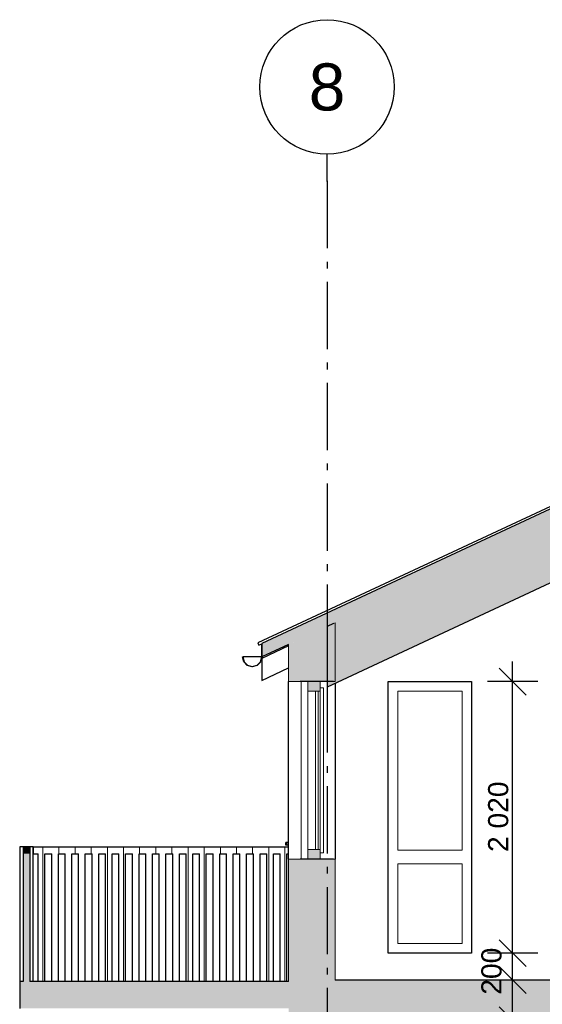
# Model space of a CAD drawing. Header units: millimetres. Extents: x 71327 to 340371, y 150071 to 223334.
# Tile 26 of 36: x 303655 to 307542, y 204354 to 211676. Entities that reach past the tile are written whole.
import ezdxf
from ezdxf.enums import TextEntityAlignment as Align

# ---------------------------------------------------------------- set-up
doc = ezdxf.new("R2010")
doc.units = ezdxf.units.MM
doc.header["$LTSCALE"] = 0.5
doc.header["$MEASUREMENT"] = 0
doc.linetypes.add('Akselinje', pattern=[1500, 1000, -200, 100, -200])
doc.linetypes.add('PLINE', pattern=[0])
for name, color, linetype in [('23-- Yttervegger (Skravur)(Nye konstruksjoner)', 7, 'Continuous'), ('23-- Yttervegger(Nye konstruksjoner)', 7, 'Continuous'), ('231- Bærende yttervegger (Skravur)(Nye konstruksjoner)', 7, 'Continuous'), ('231- Bærende yttervegger(Nye konstruksjoner)', 7, 'Continuous'), ('244- Vinduer_ dører_ foldevegger(Nye konstruksjoner)', 7, 'Continuous'), ('25-- Dekker (Skravur)(Nye konstruksjoner)', 7, 'Continuous'), ('25-- Dekker(Nye konstruksjoner)', 7, 'Continuous'), ('251- Frittbærende dekker (Skravur)(Nye konstruksjoner)', 7, 'Continuous'), ('251- Frittbærende dekker(Nye konstruksjoner)', 7, 'Continuous'), ('26-- Yttertak (Skravur)(Nye konstruksjoner)', 7, 'Continuous'), ('26-- Yttertak(Nye konstruksjoner)', 7, 'Continuous'), ('265- Gesimser_ takrenner og nedløp(Nye konstruksjoner)', 7, 'Continuous'), ('822- Modullinjer(Nye konstruksjoner)', 7, 'Continuous'), ('842-M___1_100 Målsetting bygning(Nye konstruksjoner)', 7, 'Continuous')]:
    doc.layers.add(name, color=color, linetype=linetype)
for name, color, linetype, lineweight in [('234- Vinduer_ dører_ porter(Nye konstruksjoner)', 7, 'Continuous', 0), ('235- Utvendig kledning og overflate(Nye konstruksjoner)', 7, 'Continuous', 0), ('236- Innvendig kledning og overflate(Nye konstruksjoner)', 7, 'Continuous', 0)]:
    doc.layers.add(name, color=color, linetype=linetype, lineweight=lineweight)
doc.styles.add('GENERATED_STYLE_1', font='arial.ttf')
doc.styles.add('GENERATED_STYLE_2', font='arial.ttf')
doc.dimstyles.new('GENERATED_STYLE__1', dxfattribs={"dimtxt": 150, "dimasz": 190, "dimexe": 0.18, "dimexo": 0.0625, "dimgap": 0, "dimtad": 1, "dimdec": 0, "dimzin": 0, "dimdsep": 46, "dimtxsty": 'GENERATED_STYLE_1', "dimblk": 'ARROWHEAD_6', "dimblk1": 'ARROWHEAD_6', "dimblk2": 'ARROWHEAD_6', "dimcen": 0.09, "dimse1": 1, "dimse2": 1, "dimclrd": 256, "dimclre": 256, "dimclrt": 256, "dimadec": 1, "dimazin": 0, "dimtfac": 1, "dimtdec": 4, "dimtmove": 0, "dimatfit": 3, "dimfxl": 1, "dimtolj": 1, "dimtzin": 0, "dimarcsym": 0})
doc.dimstyles.new('GENERATED_STYLE__3', dxfattribs={"dimtxt": 150, "dimasz": 190, "dimexe": 0.18, "dimexo": 0.0625, "dimgap": 0, "dimtad": 1, "dimdec": 0, "dimzin": 0, "dimdsep": 46, "dimtxsty": 'GENERATED_STYLE_1', "dimblk": 'ARROWHEAD_6', "dimblk1": 'ARROWHEAD_6', "dimblk2": 'ARROWHEAD_6', "dimcen": 0.09, "dimse1": 1, "dimse2": 1, "dimclrd": 256, "dimclre": 256, "dimclrt": 256, "dimadec": 1, "dimazin": 0, "dimtfac": 1, "dimtdec": 4, "dimtmove": 2, "dimatfit": 3, "dimfxl": 1, "dimtolj": 1, "dimtzin": 0, "dimarcsym": 0})

# ---------------------------------------------------------------- blocks, each defined once
blk = doc.blocks.new('*X150', base_point=(150667.5, 123334))
at = {"layer": '235- Utvendig kledning og overflate(Nye konstruksjoner)', "linetype": 'PLINE'}
for p, q in [((305747.7, 206754), (305747.7, 205434)), ((305747.7, 205434), (305747.7, 206754))]:
    blk.add_line(p, q, dxfattribs=at)
blk = doc.blocks.new('*X220', base_point=(150667.5, 123334))
at = {"layer": '235- Utvendig kledning og overflate(Nye konstruksjoner)', "linetype": 'PLINE'}
for p, q in [((303827.2, 205524), (303827.2, 205474)), ((303827.2, 205474), (303827.2, 205524)), ((303947.2, 205524), (303947.2, 205474)), ((303947.2, 205474), (303947.2, 205524)), ((304067.3, 205524), (304067.3, 205474)), ((304067.3, 205474), (304067.3, 205524)), ((304187.3, 205524), (304187.3, 205474)), ((304187.3, 205474), (304187.3, 205524)), ((304307.3, 205524), (304307.3, 205474)), ((304307.3, 205474), (304307.3, 205524)), ((304427.4, 205524), (304427.4, 205474)), ((304427.4, 205474), (304427.4, 205524)), ((304547.4, 205524), (304547.4, 205474)), ((304547.4, 205474), (304547.4, 205524)), ((304667.4, 205524), (304667.4, 205474)), ((304667.4, 205474), (304667.4, 205524)), ((304787.5, 205524), (304787.5, 205474)), ((304787.5, 205474), (304787.5, 205524)), ((304907.5, 205524), (304907.5, 205474)), ((304907.5, 205474), (304907.5, 205524)), ((305027.5, 205524), (305027.5, 205474)), ((305027.5, 205474), (305027.5, 205524)), ((305147.6, 205524), (305147.6, 205474)), ((305147.6, 205474), (305147.6, 205524)), ((305267.6, 205524), (305267.6, 205474)), ((305267.6, 205474), (305267.6, 205524)), ((305387.6, 205524), (305387.6, 205474)), ((305387.6, 205474), (305387.6, 205524)), ((305507.6, 205524), (305507.6, 205474)), ((305507.6, 205474), (305507.6, 205524)), ((305627.7, 205524), (305627.7, 205474)), ((305627.7, 205474), (305627.7, 205524))]:
    blk.add_line(p, q, dxfattribs=at)
blk = doc.blocks.new('*X221', base_point=(150667.5, 123334))
at = {"layer": '235- Utvendig kledning og overflate(Nye konstruksjoner)', "linetype": 'PLINE'}
for p, q in [((305507.6, 205474), (305507.6, 204524)), ((305507.6, 204524), (305507.6, 205474))]:
    blk.add_line(p, q, dxfattribs=at)
blk = doc.blocks.new('*X223', base_point=(150667.5, 123334))
at = {"layer": '235- Utvendig kledning og overflate(Nye konstruksjoner)', "linetype": 'PLINE'}
for p, q in [((304907.5, 205474), (304907.5, 204524)), ((304907.5, 204524), (304907.5, 205474))]:
    blk.add_line(p, q, dxfattribs=at)
blk = doc.blocks.new('*X224', base_point=(150667.5, 123334))
at = {"layer": '235- Utvendig kledning og overflate(Nye konstruksjoner)', "linetype": 'PLINE'}
for p, q in [((305027.5, 205474), (305027.5, 204524)), ((305027.5, 204524), (305027.5, 205474))]:
    blk.add_line(p, q, dxfattribs=at)
blk = doc.blocks.new('*X231', base_point=(150667.5, 123334))
at = {"layer": '235- Utvendig kledning og overflate(Nye konstruksjoner)', "linetype": 'PLINE'}
for p, q in [((304307.3, 205474), (304307.3, 204524)), ((304307.3, 204524), (304307.3, 205474))]:
    blk.add_line(p, q, dxfattribs=at)
blk = doc.blocks.new('*X232', base_point=(150667.5, 123334))
at = {"layer": '235- Utvendig kledning og overflate(Nye konstruksjoner)', "linetype": 'PLINE'}
for p, q in [((304427.4, 205474), (304427.4, 204524)), ((304427.4, 204524), (304427.4, 205474))]:
    blk.add_line(p, q, dxfattribs=at)
blk = doc.blocks.new('*X238', base_point=(150667.5, 123334))
at = {"layer": '235- Utvendig kledning og overflate(Nye konstruksjoner)', "linetype": 'PLINE'}
for p, q in [((303827.2, 205474), (303827.2, 204524)), ((303827.2, 204524), (303827.2, 205474))]:
    blk.add_line(p, q, dxfattribs=at)
blk = doc.blocks.new('*X239', base_point=(150667.5, 123334))
at = {"layer": '235- Utvendig kledning og overflate(Nye konstruksjoner)', "linetype": 'PLINE'}
for p, q in [((305627.7, 205474), (305627.7, 204524)), ((305627.7, 204524), (305627.7, 205474))]:
    blk.add_line(p, q, dxfattribs=at)
blk = doc.blocks.new('Standard grid marker[6]_2', base_point=(305941.2, 210675.8))
at = {"layer": '822- Modullinjer(Nye konstruksjoner)', "linetype": 'Akselinje'}
for q in [(305941.2, 210675.8), (305941.2, 194352)]:
    blk.add_line((305941.2, 210475.8), q, dxfattribs=at)
at = {"layer": '822- Modullinjer(Nye konstruksjoner)', "linetype": 'PLINE'}
blk.add_circle((305941.2, 211175.8), 500, dxfattribs=at)
at = {"layer": '822- Modullinjer(Nye konstruksjoner)', "linetype": 'Akselinje'}
blk.add_point((305941.2, 210475.8), dxfattribs=at)
blk.add_point((305941.2, 210475.8), dxfattribs=at)
at = {"layer": '822- Modullinjer(Nye konstruksjoner)', "style": 'GENERATED_STYLE_2'}
for tag, p in [('AC_MarkerText_1_0', (305941.2, 211350.8)), ('AC_MarkerText_1_1', (305941.2, 193827))]:
    blk.add_attdef(tag, text='', height=350, rotation=360, dxfattribs=at).set_placement(p, align=Align.TOP_CENTER)
blk = doc.blocks.new('*D259', base_point=(150667.5, 123334))
at = {"layer": '842-M___1_100 Målsetting bygning(Nye konstruksjoner)', "linetype": 'PLINE'}
for p, q in [((307320.9, 204234), (307320.9, 204384)), ((307420.9, 204134), (307220.9, 204334)), ((307508.4, 204234), (307133.4, 204234)), ((307320.9, 203734), (307320.9, 204234)), ((307220.9, 203834), (307420.9, 203634)), ((307508.4, 203734), (307133.4, 203734))]:
    blk.add_line(p, q, dxfattribs=at)
at = {"layer": '842-M___1_100 Målsetting bygning(Nye konstruksjoner)', "insert": (307080.9, 203812.4), "char_height": 150, "attachment_point": 7, "rotation": 90, "style": 'GENERATED_STYLE_1'}
blk.add_mtext('\\A1;{\\pql;\\fArial|b0|i0|c0|p0;\\W1.000000;500}', dxfattribs=at)
blk = doc.blocks.new('ARROWHEAD_6')
at = {"linetype": 'Continuous'}
for p, q in [((-0.5, -0.5), (0.5, 0.5)), ((0, 0), (-1, 0))]:
    blk.add_line(p, q, dxfattribs=at)
blk = doc.blocks.new('*D260', base_point=(150667.5, 123334))
at = {"layer": '842-M___1_100 Målsetting bygning(Nye konstruksjoner)', "linetype": 'PLINE'}
for p, q in [((307220.9, 204834), (307420.9, 204634)), ((307508.4, 204734), (307133.4, 204734)), ((307320.9, 204534), (307320.9, 204734)), ((307220.9, 204634), (307420.9, 204434)), ((307508.4, 204534), (307133.4, 204534)), ((307320.9, 204384), (307320.9, 204534))]:
    blk.add_line(p, q, dxfattribs=at)
at = {"layer": '842-M___1_100 Målsetting bygning(Nye konstruksjoner)', "insert": (307240.7, 204425.5), "char_height": 150, "attachment_point": 7, "rotation": 90, "style": 'GENERATED_STYLE_1'}
blk.add_mtext('\\A1;{\\pql;\\fArial|b0|i0|c0|p0;\\W1.000000;200}', dxfattribs=at)
blk = doc.blocks.new('*D261', base_point=(150667.5, 123334))
at = {"layer": '842-M___1_100 Målsetting bygning(Nye konstruksjoner)', "linetype": 'PLINE'}
for p, q in [((307420.9, 206654), (307220.9, 206854)), ((307320.9, 206754), (307320.9, 206904)), ((307508.4, 206754), (307133.4, 206754)), ((307320.9, 204734), (307320.9, 206754)), ((307220.9, 204834), (307420.9, 204634)), ((307508.4, 204734), (307133.4, 204734))]:
    blk.add_line(p, q, dxfattribs=at)
at = {"layer": '842-M___1_100 Målsetting bygning(Nye konstruksjoner)', "insert": (307290.9, 205486.6), "char_height": 150, "attachment_point": 7, "rotation": 90, "style": 'GENERATED_STYLE_1'}
blk.add_mtext('\\A1;{\\pql;\\fArial|b0|i0|c0|p0;\\W1.000000;2\xa0020}', dxfattribs=at)

msp = doc.modelspace()

# ---------------------------------------------------------------- hatches: boundary and pattern name
at = {"layer": '23-- Yttervegger (Skravur)(Nye konstruksjoner)', "linetype": 'Continuous'}
for points in [[(305742.2, 207070.5), (305742.2, 206754), (305890.2, 206754), (305940.2, 206754), (305940.2, 207162.8)], [(305940.2, 207162.8), (305940.2, 206754), (305988.2, 206754), (305988.2, 207185.2)], [(306001.2, 207191.3), (305988.2, 207185.2), (305988.2, 206754), (306001.2, 206754)], [(305710.2, 207055.6), (305710.2, 206754), (305733.2, 206754), (305733.2, 207066.3)], [(305733.2, 207066.3), (305733.2, 206754), (305742.2, 206754), (305742.2, 207070.5)], [(305655.2, 207029.9), (305655.2, 206754), (305674.2, 206754), (305674.2, 207038.8)], [(305674.2, 207038.8), (305674.2, 206754), (305710.2, 206754), (305710.2, 207055.6)], [(305890.2, 206754), (305798.2, 206754), (305798.2, 206683), (305890.2, 206683)], [(305890.2, 205505), (305798.2, 205505), (305798.2, 205434), (305890.2, 205434)], [(305674.2, 205434), (305655.2, 205434), (305655.2, 204534), (305674.2, 204534)], [(305674.2, 205434), (305674.2, 204534), (305710.2, 204534), (305710.2, 205434)], [(305710.2, 205434), (305710.2, 204534), (305733.2, 204534), (305733.2, 205434)], [(305733.2, 205434), (305733.2, 204534), (305742.2, 204534), (305742.2, 205434)], [(305742.2, 205434), (305742.2, 204534), (305940.2, 204534), (305940.2, 205434), (305890.2, 205434)], [(305940.2, 205434), (305940.2, 204534), (305988.2, 204534), (305988.2, 205434)], [(306001.2, 205434), (305988.2, 205434), (305988.2, 204534), (306001.2, 204534)], [(305655.2, 204534), (305655.2, 203254), (305674.2, 203254), (305674.2, 204534)], [(305674.2, 204534), (305674.2, 203254), (305710.2, 203254), (305710.2, 204534)], [(305710.2, 204534), (305710.2, 203254), (305733.2, 203254), (305733.2, 204534)], [(305733.2, 204534), (305733.2, 203254), (305742.2, 203254), (305742.2, 204534)], [(305742.2, 204534), (305742.2, 203254), (305890.2, 203254), (305940.2, 203254), (305940.2, 204534)], [(305940.2, 204534), (305940.2, 203254), (305988.2, 203254), (305988.2, 204234), (305941.2, 204234), (305941.2, 204534)]]:
    msp.add_hatch(color=256, dxfattribs=at).paths.add_polyline_path(points)
at = {"layer": '231- Bærende yttervegger (Skravur)(Nye konstruksjoner)', "linetype": 'Continuous'}
for points in [[(303680.2, 205474), (303730.2, 205474), (303730.2, 205524), (303680.2, 205524)], [(303730.2, 204524), (303730.2, 205474), (303680.2, 205474), (303680.2, 204524)]]:
    msp.add_hatch(color=256, dxfattribs=at).paths.add_polyline_path(points)
at = {"layer": '25-- Dekker (Skravur)(Nye konstruksjoner)', "linetype": 'Continuous'}
msp.add_hatch(color=256, dxfattribs=at).paths.add_polyline_path([(303655.2, 204324), (305655.2, 204324), (305655.2, 204524), (303655.2, 204524)])
at = {"layer": '251- Frittbærende dekker (Skravur)(Nye konstruksjoner)', "linetype": 'Continuous'}
msp.add_hatch(color=256, dxfattribs=at).paths.add_polyline_path([(313561.2, 204534), (305941.2, 204534), (305941.2, 204234), (313561.2, 204234)])
at = {"layer": '26-- Yttertak (Skravur)(Nye konstruksjoner)', "linetype": 'Continuous'}
for points in [[(305455.2, 206936.7), (310601.2, 209336.3), (310601.2, 209436.3), (305455.2, 207036.7)], [(305941.2, 206754), (305941.2, 206713.3), (310601.2, 208886.3), (310601.2, 209336.3), (306001.2, 207191.3), (306001.2, 206754)]]:
    msp.add_hatch(color=256, dxfattribs=at).paths.add_polyline_path(points)

# ---------------------------------------------------------------- linework, layer by layer
at = {"layer": '23-- Yttervegger(Nye konstruksjoner)', "linetype": 'PLINE'}
msp.add_line((305988.2, 207185.2), (305941.2, 207163.3), dxfattribs=at)
at = {"layer": '23-- Yttervegger(Nye konstruksjoner)', "linetype": 'PLINE', "flags": 128}
for points in [[(305988.2, 206754), (305940.2, 206754), (305890.2, 206754), (305798.2, 206754), (305742.2, 206754)], [(305988.2, 205434), (305940.2, 205434), (305890.2, 205434), (305798.2, 205434), (305742.2, 205434)]]:
    msp.add_lwpolyline(points, dxfattribs=at)
at = {"layer": '231- Bærende yttervegger(Nye konstruksjoner)', "linetype": 'PLINE'}
for p, q in [((303655.2, 205524), (303655.2, 204524)), ((303680.2, 205524), (303655.2, 205524)), ((303680.2, 205524), (303680.2, 205474)), ((303730.2, 205524), (303680.2, 205524)), ((303755.2, 205524), (303730.2, 205524)), ((303730.2, 205524), (303730.2, 205474)), ((303755.2, 204524), (303755.2, 205524)), ((303755.6, 205524), (303755.6, 205474)), ((303755.6, 205524), (305655.2, 205524)), ((303680.2, 205474), (303680.2, 204524)), ((303730.2, 205474), (303730.2, 204524)), ((303755.6, 205474), (303793.2, 205474)), ((303793.2, 204524), (303793.2, 205474)), ((303843.2, 205474), (303893.2, 205474)), ((303843.2, 204524), (303843.2, 205474)), ((303893.2, 204524), (303893.2, 205474)), ((303943.2, 205474), (303993.2, 205474)), ((303943.2, 204524), (303943.2, 205474)), ((303993.2, 204524), (303993.2, 205474)), ((304043.2, 205474), (304093.2, 205474)), ((304043.2, 204524), (304043.2, 205474)), ((304093.2, 204524), (304093.2, 205474)), ((304143.2, 205474), (304193.2, 205474)), ((304143.2, 204524), (304143.2, 205474)), ((304193.2, 204524), (304193.2, 205474)), ((304243.2, 205474), (304293.2, 205474)), ((304243.2, 204524), (304243.2, 205474)), ((304293.2, 204524), (304293.2, 205474)), ((304343.2, 205474), (304393.2, 205474)), ((304343.2, 204524), (304343.2, 205474)), ((304393.2, 204524), (304393.2, 205474)), ((304443.2, 205474), (304493.2, 205474)), ((304443.2, 204524), (304443.2, 205474)), ((304493.2, 204524), (304493.2, 205474)), ((304543.2, 205474), (304593.2, 205474)), ((304543.2, 204524), (304543.2, 205474)), ((304593.2, 204524), (304593.2, 205474)), ((304643.2, 205474), (304693.2, 205474)), ((304643.2, 204524), (304643.2, 205474)), ((304693.2, 204524), (304693.2, 205474)), ((304743.2, 205474), (304793.2, 205474)), ((304743.2, 204524), (304743.2, 205474)), ((304793.2, 204524), (304793.2, 205474)), ((304843.2, 205474), (304893.2, 205474)), ((304843.2, 204524), (304843.2, 205474)), ((304893.2, 204524), (304893.2, 205474)), ((304943.2, 205474), (304993.2, 205474)), ((304943.2, 204524), (304943.2, 205474)), ((304993.2, 204524), (304993.2, 205474)), ((305043.2, 205474), (305093.2, 205474)), ((305043.2, 204524), (305043.2, 205474)), ((305093.2, 204524), (305093.2, 205474)), ((305143.2, 205474), (305193.2, 205474)), ((305143.2, 204524), (305143.2, 205474)), ((305193.2, 204524), (305193.2, 205474)), ((305243.2, 205474), (305293.2, 205474)), ((305243.2, 204524), (305243.2, 205474)), ((305293.2, 204524), (305293.2, 205474)), ((305343.2, 205474), (305393.2, 205474)), ((305343.2, 204524), (305343.2, 205474)), ((305393.2, 204524), (305393.2, 205474)), ((305443.2, 205474), (305493.2, 205474)), ((305443.2, 204524), (305443.2, 205474)), ((305493.2, 204524), (305493.2, 205474)), ((305543.2, 205474), (305593.2, 205474)), ((305543.2, 204524), (305543.2, 205474)), ((305593.2, 204524), (305593.2, 205474)), ((305643.2, 205474), (305655.2, 205474)), ((305643.2, 204524), (305643.2, 205474))]:
    msp.add_line(p, q, dxfattribs=at)
at = {"layer": '234- Vinduer_ dører_ porter(Nye konstruksjoner)', "linetype": 'PLINE'}
for p, q in [((305798.2, 206754), (305798.2, 206683)), ((305890.2, 206754), (305890.2, 206683)), ((305890.2, 206708), (305915.2, 206708)), ((305915.2, 206708), (305915.2, 206658)), ((305798.2, 206683), (305798.2, 205505)), ((305890.2, 206683), (305798.2, 206683)), ((305855.2, 206683), (305855.2, 205505)), ((305875.2, 205505), (305875.2, 206683)), ((305890.2, 206683), (305890.2, 205505)), ((305915.2, 206658), (305915.2, 205530)), ((306467.2, 206683), (306467.2, 205499)), ((306945.2, 206683), (306467.2, 206683)), ((306945.2, 205499), (306945.2, 206683)), ((305915.2, 205530), (305915.2, 205480)), ((305798.2, 205505), (305798.2, 205434)), ((305890.2, 205505), (305798.2, 205505)), ((305890.2, 205505), (305890.2, 205434)), ((305890.2, 205480), (305915.2, 205480)), ((306467.2, 205499), (306945.2, 205499)), ((306467.2, 205399), (306467.2, 204805)), ((306945.2, 205399), (306467.2, 205399)), ((306945.2, 204805), (306945.2, 205399)), ((306467.2, 204805), (306945.2, 204805))]:
    msp.add_line(p, q, dxfattribs=at)
at = {"layer": '235- Utvendig kledning og overflate(Nye konstruksjoner)', "linetype": 'PLINE'}
for p, q in [((305655.2, 207029.9), (305655.2, 206754)), ((305655.2, 205434), (305655.2, 204534)), ((305655.2, 204534), (305655.2, 204524))]:
    msp.add_line(p, q, dxfattribs=at)
at = {"layer": '235- Utvendig kledning og overflate(Nye konstruksjoner)', "linetype": 'PLINE', "flags": 128}
for points in [[(305742.2, 206754), (305733.2, 206754), (305710.2, 206754), (305674.2, 206754), (305655.2, 206754)], [(305742.2, 205434), (305733.2, 205434), (305710.2, 205434), (305674.2, 205434), (305655.2, 205434)]]:
    msp.add_lwpolyline(points, dxfattribs=at)
at = {"layer": '236- Innvendig kledning og overflate(Nye konstruksjoner)', "linetype": 'PLINE'}
for p, q in [((306001.2, 207191.3), (305988.2, 207185.2)), ((306001.2, 207191.3), (306001.2, 206754)), ((306001.2, 206754), (305988.2, 206754)), ((306001.2, 205434), (305988.2, 205434)), ((306001.2, 205434), (306001.2, 204534))]:
    msp.add_line(p, q, dxfattribs=at)
at = {"layer": '244- Vinduer_ dører_ foldevegger(Nye konstruksjoner)', "linetype": 'PLINE'}
for p, q in [((305655.2, 205434), (305655.2, 206754)), ((306001.2, 206741.3), (306001.2, 205434)), ((306396.2, 206754), (307016.2, 206754)), ((306396.2, 204734), (306396.2, 206754)), ((307016.2, 206754), (307016.2, 204734)), ((305634.2, 205556.7), (305634.2, 205558)), ((305641.2, 205558), (305634.2, 205558)), ((305634.2, 205553), (305634.2, 205556.7)), ((305634.2, 205548), (305634.2, 205553)), ((305634.2, 205543), (305634.2, 205548)), ((305634.2, 205539.3), (305634.2, 205543)), ((305634.2, 205538), (305634.2, 205539.3)), ((305641.2, 205538), (305634.2, 205538)), ((305641.2, 205556.7), (305641.2, 205558)), ((305655.2, 205558), (305641.2, 205558)), ((305641.2, 205553), (305641.2, 205556.7)), ((305641.2, 205548), (305641.2, 205553)), ((305641.2, 205543), (305641.2, 205548)), ((305641.2, 205539.3), (305641.2, 205543)), ((305641.2, 205538), (305641.2, 205539.3)), ((305655.2, 205538), (305641.2, 205538)), ((307016.2, 204734), (306396.2, 204734))]:
    msp.add_line(p, q, dxfattribs=at)
at = {"layer": '25-- Dekker(Nye konstruksjoner)', "linetype": 'PLINE'}
for p, q in [((303655.2, 204524), (303655.2, 204324)), ((303680.2, 204524), (303655.2, 204524)), ((305655.2, 204524), (303730.2, 204524))]:
    msp.add_line(p, q, dxfattribs=at)
at = {"layer": '251- Frittbærende dekker(Nye konstruksjoner)', "linetype": 'PLINE'}
msp.add_line((308548.5, 204534), (306001.2, 204534), dxfattribs=at)
at = {"layer": '26-- Yttertak(Nye konstruksjoner)', "linetype": 'PLINE'}
for p, q in [((310601.2, 209436.3), (305455.2, 207036.7)), ((309098.5, 208185.6), (305941.2, 206713.3)), ((305941.2, 207163.3), (305941.2, 206713.3)), ((305455.2, 207036.7), (305455.2, 206936.7)), ((305455.2, 206936.7), (305455.2, 207033.7)), ((305655.2, 207029.9), (305455.2, 206936.7))]:
    msp.add_line(p, q, dxfattribs=at)
at = {"layer": '265- Gesimser_ takrenner og nedløp(Nye konstruksjoner)', "linetype": 'PLINE'}
for p, q in [((310601.2, 209455.4), (305425.9, 207042.1)), ((305425.9, 207042.1), (305434.4, 207024)), ((305434.4, 207024), (305455.2, 207033.7)), ((305655.2, 207018.8), (305455.2, 206925.6)), ((305321.2, 206901.7), (305311.2, 206938.7)), ((305385.2, 206936.7), (305315.2, 206936.7)), ((305315.2, 206936.7), (305324.6, 206901.7)), ((305455.2, 206936.7), (305385.2, 206936.7)), ((305445.9, 206901.7), (305455.2, 206936.7)), ((305459.2, 206938.5), (305449.3, 206901.7)), ((305455.2, 206936.7), (305455.2, 206936.5)), ((305455.2, 206936.5), (305455.2, 206925.6)), ((305455.2, 206925.6), (305455.2, 206762.3)), ((305348.2, 206874.6), (305321.2, 206901.7)), ((305324.6, 206901.7), (305350.2, 206876.1)), ((305385.2, 206864.7), (305348.2, 206874.6)), ((305350.2, 206876.1), (305385.2, 206866.7)), ((305385.2, 206866.7), (305420.2, 206876.1)), ((305422.2, 206874.6), (305385.2, 206864.7)), ((305420.2, 206876.1), (305445.9, 206901.7)), ((305449.3, 206901.7), (305422.2, 206874.6)), ((305455.2, 206762.3), (305655.2, 206855.5))]:
    msp.add_line(p, q, dxfattribs=at)

# ---------------------------------------------------------------- block references
at = {"layer": '23-- Yttervegger(Nye konstruksjoner)'}
msp.add_blockref('*X150', (150667.5, 123334), dxfattribs=at)
at = {"layer": '231- Bærende yttervegger(Nye konstruksjoner)'}
for name in ['*X220', '*X238', '*X231', '*X232', '*X223', '*X224', '*X221', '*X239']:
    msp.add_blockref(name, (150667.5, 123334), dxfattribs=at)
at = {"layer": '822- Modullinjer(Nye konstruksjoner)', "linetype": 'PLINE'}
ref = msp.add_blockref('Standard grid marker[6]_2', (305941.2, 210675.8), dxfattribs=at)
ref.add_attrib('AC_MarkerText_1', '8', dxfattribs={"color": 7, "height": 350, "rotation": 360, "style": 'GENERATED_STYLE_2'}).set_placement((305941.2, 211350.8), align=Align.TOP_CENTER)

# ---------------------------------------------------------------- dimensions: what is measured, and where the dimension line sits
at = {"layer": '842-M___1_100 Målsetting bygning(Nye konstruksjoner)', "linetype": 'Continuous'}
for base, p1, p2, dimstyle, picture, middle in [((307320.9, 206754), (307016.2, 204734), (307016.2, 206754), 'GENERATED_STYLE__1', '*D261', (307215.9, 205743.9)), ((307320.9, 204734), (306001.2, 204534), (307016.2, 204734), 'GENERATED_STYLE__3', '*D260', (307165.7, 204596.8)), ((307320.9, 204234), (306001.2, 203734), (306001.2, 204234), 'GENERATED_STYLE__1', '*D259', (307005.9, 203983.6))]:
    dim = msp.add_linear_dim(base=base, p1=p1, p2=p2, angle=90, dimstyle=dimstyle, dxfattribs=at)
    dim.commit()
    dim.dimension.update_dxf_attribs({"geometry": picture, "text_midpoint": middle, "dimtype": 160, "text_rotation": 90})

doc.saveas('drawing.dxf')
